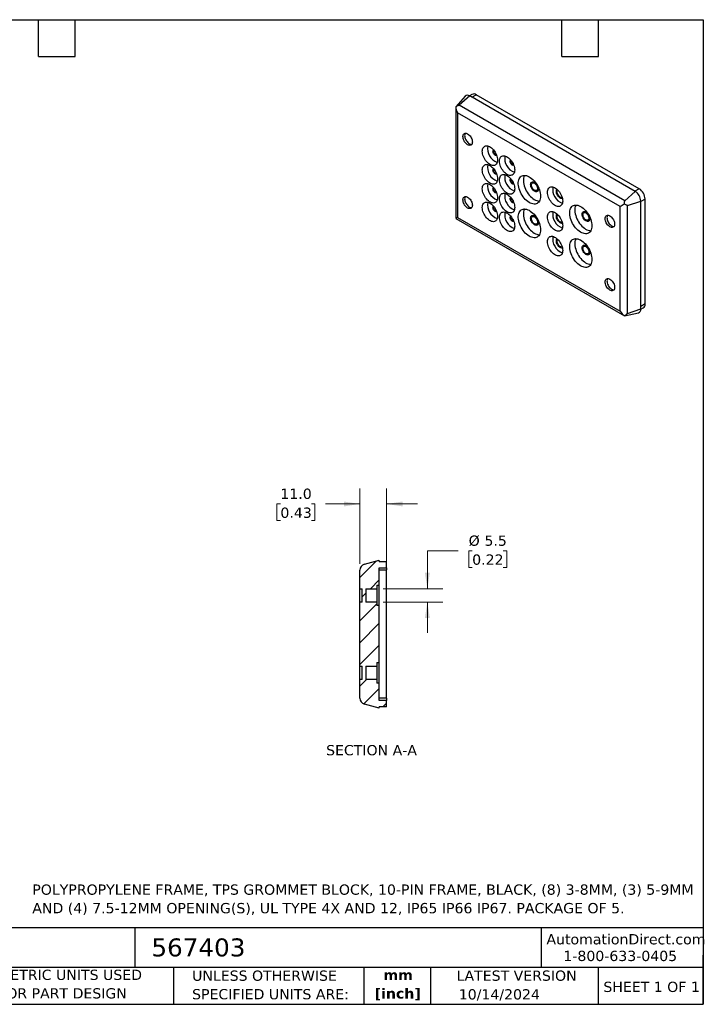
# Model space of a CAD drawing. Header units: millimetres. Extents: x 13 to 546, y 13 to 419.
# Tile 2 of 2: x 264 to 546, y 13 to 419. Entities that reach past the tile are written whole.
import ezdxf

# ---------------------------------------------------------------- set-up
doc = ezdxf.new("R2010")
doc.units = ezdxf.units.MM
doc.header["$LTSCALE"] = 2
doc.linetypes.add('SLD-Solid', pattern=[0])
doc.layers.add('TEXT', color=140, linetype='SLD-Solid', lineweight=25)
doc.styles.add('SLDTEXTSTYLE0', font='VERDANA.TTF')
doc.styles.add('SLDTEXTSTYLE1', font='VERDANAB.TTF')
doc.dimstyles.new('SLDDIMSTYLE0', dxfattribs={"dimtxt": 4.316016, "dimasz": 6.604, "dimexe": 0, "dimexo": 0.0625, "dimgap": 1.079004, "dimtad": 0, "dimtih": 1, "dimtoh": 1, "dimrnd": 1e-09, "dimzin": 4, "dimdsep": 46, "dimtxsty": 'SLDTEXTSTYLE0', "dimsah": 1, "dimcen": 0.09, "dimadec": 0, "dimazin": 1, "dimtfac": 1, "dimtmove": 0, "dimatfit": 0, "dimfxl": 0, "dimfrac": 2, "dimtolj": 1, "dimtzin": 12, "dimarcsym": 0})
doc.dimstyles.new('SLDDIMSTYLE5', dxfattribs={"dimtxt": 4.316016, "dimasz": 6.604, "dimexe": 0, "dimexo": 0.0625, "dimgap": 1.079004, "dimtad": 0, "dimtih": 1, "dimtoh": 1, "dimrnd": 1e-09, "dimzin": 12, "dimdsep": 46, "dimtxsty": 'SLDTEXTSTYLE0', "dimsah": 1, "dimcen": 0.09, "dimadec": 0, "dimazin": 3, "dimtfac": 1, "dimtmove": 0, "dimatfit": 0, "dimfxl": 0, "dimfrac": 2, "dimtolj": 1, "dimtzin": 12, "dimarcsym": 0})

# ---------------------------------------------------------------- blocks, each defined once
blk = doc.blocks.new('_D_14')
at = {"color": 7, "linetype": 'SLD-Solid', "lineweight": 0}
for p, q in [((444.96, 199.86), (432.26, 199.86)), ((432.26, 199.86), (432.26, 184.25)), ((450.76, 199.86), (449.31, 199.86)), ((449.31, 199.86), (449.31, 193)), ((463.59, 199.86), (465.04, 199.86)), ((465.04, 199.86), (465.04, 193)), ((449.31, 193), (450.76, 193)), ((465.04, 193), (463.59, 193)), ((413.97, 184.25), (438.61, 184.25)), ((413.97, 178.75), (438.61, 178.75)), ((432.26, 178.75), (432.26, 166.05))]:
    blk.add_line(p, q, dxfattribs=at)
at = {"color": 7, "linetype": 'SLD-Solid', "lineweight": 18}
for points in [[(432.26, 184.25), (433.28, 190.86), (431.25, 190.86)], [(432.26, 178.75), (431.25, 172.15), (433.28, 172.15)]]:
    blk.add_solid(points, dxfattribs=at)
at = {"color": 7, "linetype": 'SLD-Solid', "lineweight": 18, "char_height": 4.233, "attachment_point": 1, "style": 'SLDTEXTSTYLE0'}
for s, insert in [('%%c', (449.3, 206.2)), ('5.5', (455.82, 206.2)), ('0.22', (450.76, 198.38))]:
    blk.add_mtext(s, dxfattribs=dict(at, insert=insert))
blk = doc.blocks.new('_D_15')
at = {"color": 7, "linetype": 'SLD-Solid', "lineweight": 0}
for p, q in [((404.43, 194.48), (404.43, 225.56)), ((415.43, 195.44), (415.43, 225.56)), ((371.64, 219.21), (370.19, 219.21)), ((370.19, 219.21), (370.19, 212.35)), ((384.46, 219.21), (385.91, 219.21)), ((385.91, 219.21), (385.91, 212.35)), ((404.43, 219.21), (390.31, 219.21)), ((415.43, 219.21), (428.13, 219.21)), ((370.19, 212.35), (371.64, 212.35)), ((385.91, 212.35), (384.46, 212.35))]:
    blk.add_line(p, q, dxfattribs=at)
at = {"color": 7, "linetype": 'SLD-Solid', "lineweight": 18}
for points in [[(404.43, 219.21), (397.83, 220.23), (397.83, 218.2)], [(415.43, 219.21), (422.04, 218.2), (422.04, 220.23)]]:
    blk.add_solid(points, dxfattribs=at)
at = {"color": 7, "linetype": 'SLD-Solid', "lineweight": 18, "char_height": 4.233, "attachment_point": 1, "style": 'SLDTEXTSTYLE0'}
for s, insert in [('11.0', (371.64, 225.55)), ('0.43', (371.64, 217.73))]:
    blk.add_mtext(s, dxfattribs=dict(at, insert=insert))

msp = doc.modelspace()

# ---------------------------------------------------------------- hatches: boundary and pattern name
at = {"linetype": 'SLD-Solid', "lineweight": 18}
h = msp.add_hatch(dxfattribs=at)
h.set_pattern_fill('ANSI31', scale=2, style=0)
edge = h.paths.add_edge_path(flags=0)
edge.add_line((406.933, 146.751), (406.933, 152.251))
edge.add_line((406.933, 152.251), (411.433, 152.251))
edge.add_line((411.433, 152.251), (411.433, 153.751))
edge.add_line((411.433, 153.751), (412.433, 153.751))
edge.add_line((412.433, 153.751), (412.433, 177.251))
edge.add_line((412.433, 177.251), (411.433, 177.251))
edge.add_line((411.433, 177.251), (411.433, 178.751))
edge.add_line((411.433, 178.751), (406.933, 178.751))
edge.add_line((406.933, 178.751), (406.933, 184.251))
edge.add_line((406.933, 184.251), (411.433, 184.251))
edge.add_line((411.433, 184.251), (411.433, 185.751))
edge.add_line((411.433, 185.751), (412.433, 185.751))
edge.add_line((412.433, 185.751), (412.433, 192.901))
edge.add_line((412.433, 192.901), (415.433, 192.901))
edge.add_line((415.433, 192.901), (415.433, 195.501))
edge.add_line((415.433, 195.501), (412.433, 195.501))
edge.add_line((412.433, 195.501), (412.433, 196.001))
edge.add_line((412.433, 196.001), (406.278, 194.352))
edge.add_arc((406.933, 191.939), 2.5, 105.16712, 180)
edge.add_line((404.433, 191.939), (404.433, 184.251))
edge.add_line((404.433, 184.251), (405.433, 184.251))
edge.add_line((405.433, 184.251), (405.433, 178.751))
edge.add_line((405.433, 178.751), (404.433, 178.751))
edge.add_line((404.433, 178.751), (404.433, 152.251))
edge.add_line((404.433, 152.251), (405.433, 152.251))
edge.add_line((405.433, 152.251), (405.433, 146.751))
edge.add_line((405.433, 146.751), (404.433, 146.751))
edge.add_line((404.433, 146.751), (404.433, 139.063))
edge.add_arc((406.933, 139.063), 2.5, 180, 254.83288)
edge.add_line((406.278, 136.65), (412.433, 135.001))
edge.add_line((412.433, 135.001), (412.433, 135.501))
edge.add_line((412.433, 135.501), (415.433, 135.501))
edge.add_line((415.433, 135.501), (415.433, 138.101))
edge.add_line((415.433, 138.101), (412.433, 138.101))
edge.add_line((412.433, 138.101), (412.433, 145.251))
edge.add_line((412.433, 145.251), (411.433, 145.251))
edge.add_line((411.433, 145.251), (411.433, 146.751))
edge.add_line((411.433, 146.751), (406.933, 146.751))

# ---------------------------------------------------------------- linework, layer by layer
for p, q in [((447.868, 387.552), (443.975, 383.155)), ((449.747, 387.619), (445.395, 383.76)), ((450.678, 388.285), (449.632, 387.681)), ((518.042, 348.193), (449.747, 387.619)), ((450.66, 387.091), (452.428, 388.112)), ((519.603, 349.332), (452.428, 388.112)), ((443.961, 383.129), (443.961, 337.112)), ((443.962, 383.107), (443.979, 383.151)), ((513.69, 344.334), (445.395, 383.76)), ((511.781, 341.959), (444.694, 380.688)), ((444.694, 380.688), (444.694, 337.512)), ((459.903, 364.88), (459.831, 364.838)), ((460.581, 363.539), (460.653, 363.581)), ((466.974, 360.798), (466.902, 360.756)), ((467.652, 359.457), (467.724, 359.499)), ((459.903, 357.164), (459.831, 357.122)), ((460.581, 355.823), (460.653, 355.865)), ((466.974, 353.082), (466.902, 353.04)), ((467.652, 351.741), (467.724, 351.783)), ((476.302, 352.07), (475.595, 351.661)), ((459.903, 349.407), (459.831, 349.365)), ((460.581, 348.066), (460.653, 348.107)), ((477.344, 348.63), (478.052, 349.039)), ((513.69, 344.334), (518.042, 348.193)), ((519.603, 349.332), (517.835, 348.312)), ((459.903, 341.69), (459.831, 341.649)), ((466.974, 345.324), (466.902, 345.283)), ((467.652, 343.984), (467.724, 344.025)), ((511.781, 298.783), (511.781, 341.959)), ((514.793, 342.425), (520.31, 344.264)), ((514.793, 297.855), (514.793, 342.425)), ((522.078, 345.046), (520.31, 344.025)), ((520.31, 299.694), (520.31, 344.264)), ((522.078, 301.769), (522.078, 345.046)), ((444.694, 337.512), (511.781, 298.783)), ((460.581, 340.35), (460.653, 340.391)), ((466.974, 337.608), (466.902, 337.567)), ((476.302, 338.189), (475.595, 337.78)), ((497.515, 339.824), (496.808, 339.415)), ((443.981, 337.078), (513.529, 296.928)), ((467.652, 336.268), (467.724, 336.309)), ((477.344, 334.749), (478.052, 335.157)), ((498.558, 336.384), (499.265, 336.792)), ((497.515, 325.942), (496.808, 325.534)), ((498.558, 322.503), (499.265, 322.911)), ((522.078, 301.769), (520.31, 300.749)), ((513.558, 296.929), (513.51, 296.94)), ((513.558, 296.927), (519.313, 298.1)), ((514.793, 297.855), (520.31, 299.694)), ((520.307, 299.563), (521.353, 300.167)), ((406.278, 194.352), (412.433, 196.001)), ((412.433, 195.501), (412.433, 196.001)), ((412.433, 195.501), (415.433, 195.501)), ((415.433, 192.901), (415.433, 195.501)), ((404.433, 184.251), (404.433, 191.939)), ((412.433, 192.901), (415.433, 192.901)), ((412.433, 185.751), (412.433, 192.901)), ((412.433, 192.001), (415.433, 192.001)), ((415.433, 192.901), (415.433, 192.001)), ((415.433, 139.001), (415.433, 192.001)), ((404.433, 184.251), (405.433, 184.251)), ((404.433, 178.751), (404.433, 184.251)), ((405.433, 178.751), (405.433, 184.251)), ((406.933, 184.251), (411.433, 184.251)), ((406.933, 184.251), (406.933, 178.751)), ((411.433, 185.751), (412.433, 185.751)), ((411.433, 185.751), (411.433, 184.251)), ((411.433, 184.251), (411.433, 178.751)), ((412.433, 177.251), (412.433, 185.751)), ((404.433, 152.251), (404.433, 178.751)), ((405.433, 178.751), (404.433, 178.751)), ((411.433, 178.751), (406.933, 178.751)), ((411.433, 178.751), (411.433, 177.251)), ((412.433, 177.251), (411.433, 177.251)), ((412.433, 153.751), (412.433, 177.251)), ((404.433, 152.251), (405.433, 152.251)), ((404.433, 146.751), (404.433, 152.251)), ((405.433, 146.751), (405.433, 152.251)), ((406.933, 152.251), (411.433, 152.251)), ((406.933, 152.251), (406.933, 146.751)), ((411.433, 153.751), (412.433, 153.751)), ((411.433, 153.751), (411.433, 152.251)), ((411.433, 152.251), (411.433, 146.751)), ((412.433, 145.251), (412.433, 153.751)), ((404.433, 139.063), (404.433, 146.751)), ((405.433, 146.751), (404.433, 146.751)), ((411.433, 146.751), (406.933, 146.751)), ((411.433, 146.751), (411.433, 145.251)), ((412.433, 145.251), (411.433, 145.251)), ((412.433, 138.101), (412.433, 145.251)), ((415.433, 139.001), (412.433, 139.001)), ((415.433, 139.001), (415.433, 138.101)), ((412.433, 135.001), (406.278, 136.65)), ((415.433, 138.101), (412.433, 138.101)), ((415.433, 135.501), (412.433, 135.501)), ((412.433, 135.001), (412.433, 135.501)), ((415.433, 135.501), (415.433, 138.101))]:
    msp.add_line(p, q)
at = {"flags": 128}
for points in [[(450.837, 368.618), (450.807, 368.245), (450.72, 367.918), (450.576, 367.646), (450.382, 367.437), (450.142, 367.299), (449.865, 367.235), (449.557, 367.247), (449.23, 367.334), (448.892, 367.495), (448.555, 367.724), (448.227, 368.015), (447.92, 368.357), (447.642, 368.742), (447.403, 369.157), (447.208, 369.59), (447.065, 370.028), (446.977, 370.456), (446.948, 370.863), (446.977, 371.236), (447.065, 371.564), (447.208, 371.836), (447.403, 372.044), (447.642, 372.182), (447.92, 372.247), (448.227, 372.235), (448.555, 372.147), (448.892, 371.986), (449.23, 371.757), (449.557, 371.467), (449.865, 371.124), (450.142, 370.739), (450.382, 370.324), (450.576, 369.891), (450.72, 369.454), (450.807, 369.025), (450.837, 368.618)], [(447.917, 372.246), (447.915, 372.244), (447.772, 371.972), (447.684, 371.644), (447.655, 371.271), (447.684, 370.864), (447.772, 370.436), (447.915, 369.998), (448.11, 369.565), (448.35, 369.15), (448.627, 368.766), (448.934, 368.423), (449.262, 368.132), (449.599, 367.903), (449.937, 367.743), (450.265, 367.655), (450.572, 367.643), (450.575, 367.643)], [(461.231, 361.148), (461.202, 360.67), (461.115, 360.235), (460.971, 359.851), (460.773, 359.524), (460.526, 359.262), (460.233, 359.069), (459.899, 358.948), (459.532, 358.902), (459.139, 358.932), (458.725, 359.037), (458.299, 359.215), (457.87, 359.463), (457.445, 359.776), (457.031, 360.149), (456.637, 360.574), (456.27, 361.043), (455.937, 361.549), (455.644, 362.08), (455.396, 362.628), (455.199, 363.183), (455.055, 363.733), (454.967, 364.269), (454.938, 364.781), (454.967, 365.259), (455.055, 365.694), (455.199, 366.078), (455.396, 366.404), (455.644, 366.666), (455.937, 366.86), (456.27, 366.98), (456.637, 367.026), (457.031, 366.996), (457.445, 366.891), (457.87, 366.713), (458.299, 366.465), (458.725, 366.152), (459.139, 365.78), (459.532, 365.355), (459.899, 364.885), (460.233, 364.38), (460.526, 363.848), (460.773, 363.3), (460.971, 362.746), (461.115, 362.195), (461.202, 361.659), (461.231, 361.148)], [(460.845, 363.115), (460.831, 363.106), (460.648, 363.05), (460.435, 363.071), (460.206, 363.168), (459.977, 363.335), (459.764, 363.56), (459.581, 363.828), (459.441, 364.12), (459.352, 364.418), (459.322, 364.699), (459.352, 364.946), (459.441, 365.141), (459.581, 365.271), (459.596, 365.279)], [(460.647, 363.594), (460.612, 363.561), (460.471, 363.505), (460.298, 363.533), (460.114, 363.639), (459.941, 363.812), (459.8, 364.03), (459.708, 364.267), (459.676, 364.495), (459.708, 364.686), (459.8, 364.817), (459.912, 364.868)], [(468.302, 357.066), (468.273, 356.588), (468.186, 356.153), (468.042, 355.768), (467.844, 355.442), (467.597, 355.18), (467.304, 354.987), (466.97, 354.866), (466.603, 354.82), (466.21, 354.85), (465.796, 354.955), (465.371, 355.133), (464.941, 355.381), (464.516, 355.694), (464.102, 356.067), (463.708, 356.492), (463.341, 356.961), (463.008, 357.467), (462.715, 357.998), (462.467, 358.546), (462.27, 359.101), (462.126, 359.651), (462.039, 360.187), (462.009, 360.699), (462.039, 361.177), (462.126, 361.612), (462.27, 361.996), (462.467, 362.322), (462.715, 362.584), (463.008, 362.778), (463.341, 362.898), (463.708, 362.944), (464.102, 362.914), (464.516, 362.809), (464.941, 362.631), (465.371, 362.383), (465.796, 362.07), (466.21, 361.698), (466.603, 361.273), (466.97, 360.803), (467.304, 360.298), (467.597, 359.766), (467.844, 359.218), (468.042, 358.664), (468.186, 358.113), (468.273, 357.577), (468.302, 357.066)], [(461.231, 353.431), (461.202, 352.954), (461.115, 352.518), (460.971, 352.134), (460.773, 351.808), (460.526, 351.546), (460.233, 351.353), (459.899, 351.232), (459.532, 351.186), (459.139, 351.216), (458.725, 351.321), (458.299, 351.499), (457.87, 351.747), (457.445, 352.06), (457.031, 352.432), (456.637, 352.857), (456.27, 353.327), (455.937, 353.832), (455.644, 354.364), (455.396, 354.912), (455.199, 355.466), (455.055, 356.017), (454.967, 356.553), (454.938, 357.064), (454.967, 357.542), (455.055, 357.977), (455.199, 358.362), (455.396, 358.688), (455.644, 358.95), (455.937, 359.143), (456.27, 359.264), (456.637, 359.31), (457.031, 359.28), (457.445, 359.175), (457.87, 358.997), (458.299, 358.749), (458.725, 358.436), (459.139, 358.063), (459.532, 357.638), (459.899, 357.169), (460.233, 356.664), (460.526, 356.132), (460.773, 355.584), (460.971, 355.029), (461.115, 354.479), (461.202, 353.943), (461.231, 353.431)], [(467.916, 359.033), (467.902, 359.024), (467.719, 358.968), (467.506, 358.989), (467.277, 359.086), (467.048, 359.253), (466.835, 359.478), (466.652, 359.746), (466.512, 360.038), (466.423, 360.336), (466.393, 360.617), (466.423, 360.864), (466.512, 361.059), (466.652, 361.189), (466.667, 361.197)], [(467.718, 359.512), (467.683, 359.479), (467.542, 359.423), (467.369, 359.451), (467.185, 359.557), (467.012, 359.73), (466.871, 359.948), (466.779, 360.185), (466.747, 360.413), (466.779, 360.604), (466.871, 360.735), (466.983, 360.786)], [(460.845, 355.399), (460.831, 355.39), (460.648, 355.334), (460.435, 355.355), (460.206, 355.452), (459.977, 355.619), (459.764, 355.844), (459.581, 356.112), (459.441, 356.404), (459.352, 356.701), (459.322, 356.983), (459.352, 357.23), (459.441, 357.425), (459.581, 357.555), (459.596, 357.563)], [(460.647, 355.878), (460.612, 355.844), (460.471, 355.789), (460.298, 355.816), (460.114, 355.923), (459.941, 356.095), (459.8, 356.313), (459.708, 356.551), (459.676, 356.779), (459.708, 356.97), (459.8, 357.101), (459.912, 357.152)], [(468.302, 349.349), (468.273, 348.872), (468.186, 348.436), (468.042, 348.052), (467.844, 347.726), (467.597, 347.464), (467.304, 347.27), (466.97, 347.15), (466.603, 347.104), (466.21, 347.134), (465.796, 347.239), (465.371, 347.417), (464.941, 347.665), (464.516, 347.978), (464.102, 348.35), (463.708, 348.775), (463.341, 349.245), (463.008, 349.75), (462.715, 350.282), (462.467, 350.83), (462.27, 351.384), (462.126, 351.935), (462.039, 352.471), (462.009, 352.982), (462.039, 353.46), (462.126, 353.895), (462.27, 354.28), (462.467, 354.606), (462.715, 354.868), (463.008, 355.061), (463.341, 355.182), (463.708, 355.228), (464.102, 355.198), (464.516, 355.093), (464.941, 354.915), (465.371, 354.667), (465.796, 354.354), (466.21, 353.981), (466.603, 353.556), (466.97, 353.087), (467.304, 352.582), (467.597, 352.05), (467.844, 351.502), (468.042, 350.947), (468.186, 350.397), (468.273, 349.861), (468.302, 349.349)], [(478.944, 346.268), (478.914, 345.68), (478.825, 345.135), (478.677, 344.639), (478.473, 344.198), (478.215, 343.82), (477.906, 343.508), (477.551, 343.266), (477.155, 343.098), (476.722, 343.006), (476.258, 342.991), (475.769, 343.054), (475.261, 343.193), (474.742, 343.406), (474.217, 343.692), (473.694, 344.045), (473.18, 344.463), (472.681, 344.938), (472.203, 345.465), (471.754, 346.038), (471.338, 346.648), (470.962, 347.287), (470.63, 347.948), (470.346, 348.622), (470.115, 349.299), (469.938, 349.972), (469.819, 350.631), (469.76, 351.267), (469.76, 351.873), (469.819, 352.441), (469.938, 352.962), (470.115, 353.431), (470.346, 353.842), (470.63, 354.188), (470.962, 354.465), (471.338, 354.67), (471.754, 354.8), (472.203, 354.854), (472.681, 354.83), (473.18, 354.729), (473.694, 354.552), (474.217, 354.302), (474.742, 353.982), (475.261, 353.596), (475.769, 353.149), (476.258, 352.647), (476.722, 352.096), (477.155, 351.504), (477.551, 350.878), (477.906, 350.227), (478.215, 349.559), (478.473, 348.882), (478.677, 348.206), (478.825, 347.539), (478.914, 346.89), (478.944, 346.268)], [(472.337, 354.855), (472.236, 354.656), (472.06, 354.187), (471.941, 353.665), (471.881, 353.098), (471.881, 352.492), (471.941, 351.855), (472.06, 351.196), (472.236, 350.524), (472.467, 349.846), (472.751, 349.173), (473.083, 348.512), (473.46, 347.872), (473.875, 347.262), (474.325, 346.69), (474.802, 346.163), (475.301, 345.687), (475.815, 345.27), (476.338, 344.916), (476.863, 344.631), (477.382, 344.417), (477.89, 344.278), (478.379, 344.216), (478.481, 344.212)], [(461.231, 345.674), (461.202, 345.196), (461.115, 344.761), (460.971, 344.377), (460.773, 344.051), (460.526, 343.789), (460.233, 343.595), (459.899, 343.475), (459.532, 343.429), (459.139, 343.459), (458.725, 343.564), (458.299, 343.742), (457.87, 343.99), (457.445, 344.303), (457.031, 344.675), (456.637, 345.1), (456.27, 345.57), (455.937, 346.075), (455.644, 346.607), (455.396, 347.155), (455.199, 347.709), (455.055, 348.26), (454.967, 348.796), (454.938, 349.307), (454.967, 349.785), (455.055, 350.22), (455.199, 350.605), (455.396, 350.931), (455.644, 351.193), (455.937, 351.386), (456.27, 351.507), (456.637, 351.553), (457.031, 351.523), (457.445, 351.418), (457.87, 351.24), (458.299, 350.992), (458.725, 350.679), (459.139, 350.306), (459.532, 349.881), (459.899, 349.412), (460.233, 348.907), (460.526, 348.375), (460.773, 347.827), (460.971, 347.272), (461.115, 346.722), (461.202, 346.186), (461.231, 345.674)], [(460.845, 347.641), (460.831, 347.633), (460.648, 347.576), (460.435, 347.597), (460.206, 347.695), (459.977, 347.862), (459.764, 348.087), (459.581, 348.354), (459.441, 348.647), (459.352, 348.944), (459.322, 349.226), (459.352, 349.472), (459.441, 349.668), (459.581, 349.798), (459.596, 349.806)], [(467.916, 351.317), (467.902, 351.308), (467.719, 351.251), (467.506, 351.273), (467.277, 351.37), (467.048, 351.537), (466.835, 351.762), (466.652, 352.03), (466.512, 352.322), (466.423, 352.619), (466.393, 352.901), (466.423, 353.148), (466.512, 353.343), (466.652, 353.473), (466.667, 353.481)], [(467.718, 351.796), (467.683, 351.762), (467.542, 351.707), (467.369, 351.734), (467.185, 351.841), (467.012, 352.013), (466.871, 352.231), (466.779, 352.469), (466.747, 352.697), (466.779, 352.888), (466.871, 353.019), (466.983, 353.07)], [(478.061, 349.227), (478.03, 348.887), (477.939, 348.594), (477.792, 348.362), (477.595, 348.197), (477.353, 348.108), (477.078, 348.097), (476.78, 348.165), (476.47, 348.309), (476.159, 348.523), (475.861, 348.8), (475.586, 349.129), (475.345, 349.496), (475.147, 349.889), (475, 350.291), (474.909, 350.688), (474.879, 351.064), (474.909, 351.405), (475, 351.698), (475.147, 351.93), (475.345, 352.094), (475.586, 352.184), (475.861, 352.195), (476.159, 352.127), (476.47, 351.983), (476.78, 351.769), (477.078, 351.492), (477.353, 351.163), (477.595, 350.796), (477.792, 350.403), (477.939, 350), (478.03, 349.604), (478.061, 349.227)], [(477.707, 349.432), (477.676, 349.131), (477.584, 348.882), (477.437, 348.696), (477.241, 348.583), (477.006, 348.549), (476.745, 348.594), (476.47, 348.717), (476.194, 348.912), (475.933, 349.168), (475.698, 349.474), (475.502, 349.813), (475.355, 350.17), (475.263, 350.524), (475.232, 350.86), (475.263, 351.16), (475.355, 351.41), (475.502, 351.595), (475.698, 351.708), (475.933, 351.743), (476.194, 351.698), (476.47, 351.575), (476.745, 351.38), (477.006, 351.123), (477.241, 350.818), (477.437, 350.478), (477.584, 350.122), (477.676, 349.767), (477.707, 349.432)], [(488.101, 344.248), (488.072, 343.77), (487.985, 343.335), (487.841, 342.951), (487.643, 342.624), (487.396, 342.362), (487.103, 342.169), (486.769, 342.048), (486.402, 342.002), (486.009, 342.032), (485.595, 342.137), (485.17, 342.315), (484.74, 342.563), (484.315, 342.876), (483.901, 343.249), (483.507, 343.674), (483.14, 344.143), (482.807, 344.649), (482.514, 345.18), (482.266, 345.728), (482.069, 346.283), (481.925, 346.833), (481.838, 347.369), (481.808, 347.881), (481.838, 348.359), (481.925, 348.794), (482.069, 349.178), (482.266, 349.504), (482.514, 349.767), (482.807, 349.96), (483.14, 350.08), (483.507, 350.126), (483.901, 350.097), (484.315, 349.992), (484.74, 349.813), (485.17, 349.566), (485.595, 349.252), (486.009, 348.88), (486.402, 348.455), (486.769, 347.985), (487.103, 347.48), (487.396, 346.948), (487.643, 346.4), (487.841, 345.846), (487.985, 345.296), (488.072, 344.76), (488.101, 344.248)], [(450.837, 342.489), (450.807, 342.116), (450.72, 341.789), (450.576, 341.516), (450.382, 341.308), (450.142, 341.17), (449.865, 341.105), (449.557, 341.117), (449.23, 341.205), (448.892, 341.366), (448.555, 341.595), (448.227, 341.885), (447.92, 342.228), (447.642, 342.613), (447.403, 343.028), (447.208, 343.461), (447.065, 343.898), (446.977, 344.327), (446.948, 344.734), (446.977, 345.107), (447.065, 345.434), (447.208, 345.706), (447.403, 345.915), (447.642, 346.053), (447.92, 346.117), (448.227, 346.105), (448.555, 346.018), (448.892, 345.857), (449.23, 345.628), (449.557, 345.338), (449.865, 344.995), (450.142, 344.61), (450.382, 344.195), (450.576, 343.762), (450.72, 343.325), (450.807, 342.896), (450.837, 342.489)], [(447.917, 346.117), (447.915, 346.114), (447.772, 345.842), (447.684, 345.515), (447.655, 345.142), (447.684, 344.735), (447.772, 344.306), (447.915, 343.869), (448.11, 343.436), (448.35, 343.021), (448.627, 342.636), (448.934, 342.293), (449.262, 342.003), (449.599, 341.774), (449.937, 341.613), (450.265, 341.526), (450.572, 341.514), (450.575, 341.514)], [(460.647, 348.121), (460.612, 348.087), (460.471, 348.032), (460.298, 348.059), (460.114, 348.165), (459.941, 348.338), (459.8, 348.556), (459.708, 348.794), (459.676, 349.022), (459.708, 349.213), (459.8, 349.344), (459.912, 349.395)], [(468.302, 341.592), (468.273, 341.114), (468.186, 340.679), (468.042, 340.295), (467.844, 339.969), (467.597, 339.707), (467.304, 339.513), (466.97, 339.393), (466.603, 339.347), (466.21, 339.377), (465.796, 339.482), (465.371, 339.66), (464.941, 339.908), (464.516, 340.221), (464.102, 340.593), (463.708, 341.018), (463.341, 341.488), (463.008, 341.993), (462.715, 342.525), (462.467, 343.073), (462.27, 343.627), (462.126, 344.178), (462.039, 344.714), (462.009, 345.225), (462.039, 345.703), (462.126, 346.138), (462.27, 346.523), (462.467, 346.849), (462.715, 347.111), (463.008, 347.304), (463.341, 347.425), (463.708, 347.471), (464.102, 347.441), (464.516, 347.336), (464.941, 347.158), (465.371, 346.91), (465.796, 346.597), (466.21, 346.224), (466.603, 345.799), (466.97, 345.33), (467.304, 344.824), (467.597, 344.293), (467.844, 343.745), (468.042, 343.19), (468.186, 342.64), (468.273, 342.104), (468.302, 341.592)], [(467.916, 343.559), (467.902, 343.551), (467.719, 343.494), (467.506, 343.515), (467.277, 343.613), (467.048, 343.78), (466.835, 344.005), (466.652, 344.272), (466.512, 344.565), (466.423, 344.862), (466.393, 345.144), (466.423, 345.39), (466.512, 345.586), (466.652, 345.716), (466.667, 345.724)], [(487.993, 345.258), (487.96, 345.251), (487.685, 345.24), (487.387, 345.308), (487.076, 345.452), (486.766, 345.666), (486.467, 345.943), (486.192, 346.272), (485.951, 346.639), (485.753, 347.032), (485.606, 347.434), (485.516, 347.831), (485.485, 348.207), (485.516, 348.548), (485.606, 348.841), (485.753, 349.073), (485.776, 349.098)], [(487.874, 345.736), (487.848, 345.726), (487.613, 345.692), (487.351, 345.737), (487.076, 345.86), (486.801, 346.055), (486.539, 346.312), (486.305, 346.617), (486.109, 346.957), (485.961, 347.313), (485.87, 347.667), (485.839, 348.003), (485.87, 348.303), (485.961, 348.553), (486.109, 348.738), (486.13, 348.756)], [(461.231, 337.958), (461.202, 337.48), (461.115, 337.045), (460.971, 336.661), (460.773, 336.334), (460.526, 336.072), (460.233, 335.879), (459.899, 335.758), (459.532, 335.713), (459.139, 335.742), (458.725, 335.847), (458.299, 336.025), (457.87, 336.273), (457.445, 336.586), (457.031, 336.959), (456.637, 337.384), (456.27, 337.853), (455.937, 338.359), (455.644, 338.89), (455.396, 339.439), (455.199, 339.993), (455.055, 340.543), (454.967, 341.079), (454.938, 341.591), (454.967, 342.069), (455.055, 342.504), (455.199, 342.888), (455.396, 343.215), (455.644, 343.477), (455.937, 343.67), (456.27, 343.791), (456.637, 343.836), (457.031, 343.807), (457.445, 343.702), (457.87, 343.524), (458.299, 343.276), (458.725, 342.963), (459.139, 342.59), (459.532, 342.165), (459.899, 341.696), (460.233, 341.19), (460.526, 340.659), (460.773, 340.11), (460.971, 339.556), (461.115, 339.006), (461.202, 338.47), (461.231, 337.958)], [(460.845, 339.925), (460.831, 339.917), (460.648, 339.86), (460.435, 339.881), (460.206, 339.978), (459.977, 340.145), (459.764, 340.37), (459.581, 340.638), (459.441, 340.931), (459.352, 341.228), (459.322, 341.509), (459.352, 341.756), (459.441, 341.951), (459.581, 342.082), (459.596, 342.09)], [(460.647, 340.404), (460.612, 340.371), (460.471, 340.316), (460.298, 340.343), (460.114, 340.449), (459.941, 340.622), (459.8, 340.84), (459.708, 341.077), (459.676, 341.305), (459.708, 341.496), (459.8, 341.627), (459.912, 341.678)], [(467.718, 344.039), (467.683, 344.005), (467.542, 343.95), (467.369, 343.977), (467.185, 344.083), (467.012, 344.256), (466.871, 344.474), (466.779, 344.712), (466.747, 344.94), (466.779, 345.131), (466.871, 345.262), (466.983, 345.313)], [(500.158, 334.022), (500.128, 333.434), (500.038, 332.889), (499.89, 332.393), (499.686, 331.952), (499.428, 331.574), (499.12, 331.261), (498.765, 331.02), (498.368, 330.852), (497.935, 330.76), (497.471, 330.745), (496.982, 330.807), (496.474, 330.946), (495.955, 331.16), (495.43, 331.446), (494.907, 331.799), (494.393, 332.217), (493.894, 332.692), (493.417, 333.219), (492.967, 333.792), (492.552, 334.402), (492.175, 335.041), (491.843, 335.702), (491.559, 336.376), (491.328, 337.053), (491.151, 337.726), (491.033, 338.385), (490.973, 339.021), (490.973, 339.627), (491.033, 340.195), (491.151, 340.716), (491.328, 341.185), (491.559, 341.595), (491.843, 341.941), (492.175, 342.219), (492.552, 342.424), (492.967, 342.554), (493.417, 342.608), (493.894, 342.584), (494.393, 342.483), (494.907, 342.306), (495.43, 342.056), (495.955, 341.736), (496.474, 341.35), (496.982, 340.903), (497.471, 340.401), (497.935, 339.85), (498.368, 339.258), (498.765, 338.632), (499.12, 337.981), (499.428, 337.312), (499.686, 336.636), (499.89, 335.96), (500.038, 335.293), (500.128, 334.644), (500.158, 334.022)], [(493.55, 342.609), (493.449, 342.41), (493.273, 341.941), (493.154, 341.419), (493.094, 340.852), (493.094, 340.246), (493.154, 339.609), (493.273, 338.95), (493.449, 338.278), (493.681, 337.6), (493.964, 336.927), (494.297, 336.266), (494.673, 335.626), (495.088, 335.016), (495.538, 334.444), (496.015, 333.917), (496.514, 333.441), (497.029, 333.024), (497.551, 332.67), (498.076, 332.385), (498.596, 332.171), (499.103, 332.032), (499.592, 331.97), (499.694, 331.966)], [(468.302, 333.876), (468.273, 333.398), (468.186, 332.963), (468.042, 332.579), (467.844, 332.252), (467.597, 331.99), (467.304, 331.797), (466.97, 331.676), (466.603, 331.631), (466.21, 331.66), (465.796, 331.765), (465.371, 331.943), (464.941, 332.191), (464.516, 332.504), (464.102, 332.877), (463.708, 333.302), (463.341, 333.771), (463.008, 334.277), (462.715, 334.808), (462.467, 335.357), (462.27, 335.911), (462.126, 336.461), (462.039, 336.997), (462.009, 337.509), (462.039, 337.987), (462.126, 338.422), (462.27, 338.806), (462.467, 339.132), (462.715, 339.395), (463.008, 339.588), (463.341, 339.709), (463.708, 339.754), (464.102, 339.725), (464.516, 339.62), (464.941, 339.442), (465.371, 339.194), (465.796, 338.88), (466.21, 338.508), (466.603, 338.083), (466.97, 337.613), (467.304, 337.108), (467.597, 336.576), (467.844, 336.028), (468.042, 335.474), (468.186, 334.924), (468.273, 334.388), (468.302, 333.876)], [(467.916, 335.843), (467.902, 335.835), (467.719, 335.778), (467.506, 335.799), (467.277, 335.896), (467.048, 336.063), (466.835, 336.288), (466.652, 336.556), (466.512, 336.849), (466.423, 337.146), (466.393, 337.427), (466.423, 337.674), (466.512, 337.869), (466.652, 338), (466.667, 338.008)], [(467.718, 336.322), (467.683, 336.289), (467.542, 336.234), (467.369, 336.261), (467.185, 336.367), (467.012, 336.54), (466.871, 336.758), (466.779, 336.995), (466.747, 337.223), (466.779, 337.414), (466.871, 337.545), (466.983, 337.596)], [(478.944, 332.387), (478.914, 331.799), (478.825, 331.254), (478.677, 330.757), (478.473, 330.317), (478.215, 329.939), (477.906, 329.626), (477.551, 329.385), (477.155, 329.217), (476.722, 329.125), (476.258, 329.11), (475.769, 329.172), (475.261, 329.311), (474.742, 329.525), (474.217, 329.811), (473.694, 330.164), (473.18, 330.581), (472.681, 331.057), (472.203, 331.584), (471.754, 332.157), (471.338, 332.766), (470.962, 333.406), (470.63, 334.067), (470.346, 334.741), (470.115, 335.418), (469.938, 336.091), (469.819, 336.75), (469.76, 337.386), (469.76, 337.992), (469.819, 338.56), (469.938, 339.081), (470.115, 339.55), (470.346, 339.96), (470.63, 340.306), (470.962, 340.584), (471.338, 340.789), (471.754, 340.919), (472.203, 340.972), (472.681, 340.949), (473.18, 340.848), (473.694, 340.671), (474.217, 340.421), (474.742, 340.101), (475.261, 339.715), (475.769, 339.268), (476.258, 338.766), (476.722, 338.215), (477.155, 337.623), (477.551, 336.997), (477.906, 336.346), (478.215, 335.677), (478.473, 335.001), (478.677, 334.325), (478.825, 333.658), (478.914, 333.009), (478.944, 332.387)], [(472.337, 340.974), (472.236, 340.775), (472.06, 340.306), (471.941, 339.784), (471.881, 339.217), (471.881, 338.611), (471.941, 337.974), (472.06, 337.315), (472.236, 336.643), (472.467, 335.965), (472.751, 335.292), (473.083, 334.631), (473.46, 333.991), (473.875, 333.381), (474.325, 332.809), (474.802, 332.281), (475.301, 331.806), (475.815, 331.389), (476.338, 331.035), (476.863, 330.75), (477.382, 330.536), (477.89, 330.397), (478.379, 330.335), (478.481, 330.331)], [(478.061, 335.346), (478.03, 335.005), (477.939, 334.713), (477.792, 334.48), (477.595, 334.316), (477.353, 334.227), (477.078, 334.216), (476.78, 334.284), (476.47, 334.427), (476.159, 334.642), (475.861, 334.919), (475.586, 335.247), (475.345, 335.615), (475.147, 336.008), (475, 336.41), (474.909, 336.807), (474.879, 337.183), (474.909, 337.524), (475, 337.816), (475.147, 338.049), (475.345, 338.213), (475.586, 338.303), (475.861, 338.314), (476.159, 338.246), (476.47, 338.102), (476.78, 337.887), (477.078, 337.611), (477.353, 337.282), (477.595, 336.914), (477.792, 336.522), (477.939, 336.119), (478.03, 335.722), (478.061, 335.346)], [(477.707, 335.55), (477.676, 335.25), (477.584, 335.001), (477.437, 334.815), (477.241, 334.702), (477.006, 334.667), (476.745, 334.713), (476.47, 334.836), (476.194, 335.031), (475.933, 335.287), (475.698, 335.593), (475.502, 335.932), (475.355, 336.288), (475.263, 336.643), (475.232, 336.979), (475.263, 337.279), (475.355, 337.528), (475.502, 337.714), (475.698, 337.827), (475.933, 337.862), (476.194, 337.817), (476.47, 337.694), (476.745, 337.499), (477.006, 337.242), (477.241, 336.937), (477.437, 336.597), (477.584, 336.241), (477.676, 335.886), (477.707, 335.55)], [(488.101, 334.041), (488.072, 333.563), (487.985, 333.128), (487.841, 332.744), (487.643, 332.418), (487.396, 332.155), (487.103, 331.962), (486.769, 331.842), (486.402, 331.796), (486.009, 331.826), (485.595, 331.93), (485.17, 332.109), (484.74, 332.356), (484.315, 332.67), (483.901, 333.042), (483.507, 333.467), (483.14, 333.937), (482.807, 334.442), (482.514, 334.974), (482.266, 335.522), (482.069, 336.076), (481.925, 336.626), (481.838, 337.162), (481.808, 337.674), (481.838, 338.152), (481.925, 338.587), (482.069, 338.971), (482.266, 339.298), (482.514, 339.56), (482.807, 339.753), (483.14, 339.874), (483.507, 339.92), (483.901, 339.89), (484.315, 339.785), (484.74, 339.607), (485.17, 339.359), (485.595, 339.046), (486.009, 338.673), (486.402, 338.248), (486.769, 337.779), (487.103, 337.273), (487.396, 336.742), (487.643, 336.194), (487.841, 335.639), (487.985, 335.089), (488.072, 334.553), (488.101, 334.041)], [(487.993, 335.051), (487.96, 335.044), (487.685, 335.033), (487.387, 335.101), (487.076, 335.245), (486.766, 335.46), (486.467, 335.736), (486.192, 336.065), (485.951, 336.433), (485.753, 336.825), (485.606, 337.228), (485.516, 337.625), (485.485, 338.001), (485.516, 338.341), (485.606, 338.634), (485.753, 338.867), (485.776, 338.891)], [(487.874, 335.529), (487.848, 335.52), (487.613, 335.485), (487.351, 335.53), (487.076, 335.653), (486.801, 335.848), (486.539, 336.105), (486.305, 336.41), (486.109, 336.75), (485.961, 337.106), (485.87, 337.461), (485.839, 337.797), (485.87, 338.097), (485.961, 338.346), (486.109, 338.532), (486.13, 338.55)], [(499.274, 336.981), (499.243, 336.641), (499.153, 336.348), (499.006, 336.115), (498.808, 335.951), (498.567, 335.862), (498.292, 335.851), (497.993, 335.919), (497.683, 336.063), (497.372, 336.277), (497.074, 336.554), (496.799, 336.882), (496.558, 337.25), (496.36, 337.643), (496.213, 338.045), (496.122, 338.442), (496.092, 338.818), (496.122, 339.159), (496.213, 339.451), (496.36, 339.684), (496.558, 339.848), (496.799, 339.938), (497.074, 339.949), (497.372, 339.881), (497.683, 339.737), (497.993, 339.523), (498.292, 339.246), (498.567, 338.917), (498.808, 338.549), (499.006, 338.157), (499.153, 337.754), (499.243, 337.357), (499.274, 336.981)], [(498.92, 337.185), (498.889, 336.885), (498.798, 336.636), (498.65, 336.45), (498.454, 336.337), (498.22, 336.302), (497.958, 336.348), (497.683, 336.471), (497.407, 336.666), (497.146, 336.922), (496.911, 337.228), (496.715, 337.567), (496.568, 337.923), (496.476, 338.278), (496.445, 338.614), (496.476, 338.914), (496.568, 339.163), (496.715, 339.349), (496.911, 339.462), (497.146, 339.497), (497.407, 339.452), (497.683, 339.329), (497.958, 339.134), (498.22, 338.877), (498.454, 338.572), (498.65, 338.232), (498.798, 337.876), (498.889, 337.521), (498.92, 337.185)], [(509.527, 334.737), (509.497, 334.364), (509.41, 334.037), (509.266, 333.765), (509.072, 333.556), (508.832, 333.418), (508.555, 333.354), (508.247, 333.366), (507.92, 333.453), (507.582, 333.614), (507.245, 333.843), (506.917, 334.134), (506.61, 334.476), (506.332, 334.861), (506.093, 335.276), (505.898, 335.709), (505.755, 336.147), (505.667, 336.575), (505.638, 336.982), (505.667, 337.355), (505.755, 337.683), (505.898, 337.955), (506.093, 338.163), (506.332, 338.301), (506.61, 338.366), (506.917, 338.354), (507.245, 338.266), (507.582, 338.105), (507.92, 337.876), (508.247, 337.586), (508.555, 337.243), (508.832, 336.858), (509.072, 336.443), (509.266, 336.01), (509.41, 335.573), (509.497, 335.144), (509.527, 334.737)], [(506.607, 338.365), (506.605, 338.363), (506.462, 338.091), (506.374, 337.763), (506.345, 337.391), (506.374, 336.984), (506.462, 336.555), (506.605, 336.117), (506.8, 335.685), (507.039, 335.269), (507.317, 334.885), (507.624, 334.542), (507.952, 334.252), (508.289, 334.022), (508.627, 333.862), (508.954, 333.774), (509.262, 333.762), (509.264, 333.762)], [(488.101, 323.834), (488.072, 323.356), (487.985, 322.921), (487.841, 322.537), (487.643, 322.211), (487.396, 321.949), (487.103, 321.755), (486.769, 321.635), (486.402, 321.589), (486.009, 321.619), (485.595, 321.724), (485.17, 321.902), (484.74, 322.15), (484.315, 322.463), (483.901, 322.835), (483.507, 323.26), (483.14, 323.73), (482.807, 324.235), (482.514, 324.767), (482.266, 325.315), (482.069, 325.869), (481.925, 326.42), (481.838, 326.956), (481.808, 327.467), (481.838, 327.945), (481.925, 328.38), (482.069, 328.765), (482.266, 329.091), (482.514, 329.353), (482.807, 329.546), (483.14, 329.667), (483.507, 329.713), (483.901, 329.683), (484.315, 329.578), (484.74, 329.4), (485.17, 329.152), (485.595, 328.839), (486.009, 328.466), (486.402, 328.041), (486.769, 327.572), (487.103, 327.067), (487.396, 326.535), (487.643, 325.987), (487.841, 325.432), (487.985, 324.882), (488.072, 324.346), (488.101, 323.834)], [(487.993, 324.845), (487.96, 324.838), (487.685, 324.827), (487.387, 324.894), (487.076, 325.038), (486.766, 325.253), (486.467, 325.53), (486.192, 325.858), (485.951, 326.226), (485.753, 326.618), (485.606, 327.021), (485.516, 327.418), (485.485, 327.794), (485.516, 328.135), (485.606, 328.427), (485.753, 328.66), (485.776, 328.685)], [(487.874, 325.323), (487.848, 325.313), (487.613, 325.278), (487.351, 325.323), (487.076, 325.447), (486.801, 325.641), (486.539, 325.898), (486.305, 326.204), (486.109, 326.543), (485.961, 326.899), (485.87, 327.254), (485.839, 327.59), (485.87, 327.89), (485.961, 328.139), (486.109, 328.325), (486.13, 328.343)], [(500.158, 320.141), (500.128, 319.553), (500.038, 319.007), (499.89, 318.511), (499.686, 318.071), (499.428, 317.692), (499.12, 317.38), (498.765, 317.139), (498.368, 316.971), (497.935, 316.879), (497.471, 316.864), (496.982, 316.926), (496.474, 317.065), (495.955, 317.279), (495.43, 317.564), (494.907, 317.918), (494.393, 318.335), (493.894, 318.811), (493.417, 319.338), (492.967, 319.91), (492.552, 320.52), (492.175, 321.16), (491.843, 321.821), (491.559, 322.494), (491.328, 323.172), (491.151, 323.845), (491.033, 324.503), (490.973, 325.14), (490.973, 325.746), (491.033, 326.313), (491.151, 326.835), (491.328, 327.304), (491.559, 327.714), (491.843, 328.06), (492.175, 328.338), (492.552, 328.543), (492.967, 328.673), (493.417, 328.726), (493.894, 328.702), (494.393, 328.602), (494.907, 328.425), (495.43, 328.175), (495.955, 327.855), (496.474, 327.469), (496.982, 327.022), (497.471, 326.52), (497.935, 325.969), (498.368, 325.377), (498.765, 324.751), (499.12, 324.1), (499.428, 323.431), (499.686, 322.755), (499.89, 322.079), (500.038, 321.412), (500.128, 320.763), (500.158, 320.141)], [(493.55, 328.727), (493.449, 328.529), (493.273, 328.06), (493.154, 327.538), (493.094, 326.971), (493.094, 326.365), (493.154, 325.728), (493.273, 325.069), (493.449, 324.397), (493.681, 323.719), (493.964, 323.045), (494.297, 322.385), (494.673, 321.745), (495.088, 321.135), (495.538, 320.563), (496.015, 320.035), (496.514, 319.56), (497.029, 319.143), (497.551, 318.789), (498.076, 318.503), (498.596, 318.29), (499.103, 318.151), (499.592, 318.088), (499.694, 318.085)], [(499.274, 323.1), (499.243, 322.759), (499.153, 322.467), (499.006, 322.234), (498.808, 322.07), (498.567, 321.981), (498.292, 321.97), (497.993, 322.037), (497.683, 322.181), (497.372, 322.396), (497.074, 322.673), (496.799, 323.001), (496.558, 323.369), (496.36, 323.762), (496.213, 324.164), (496.122, 324.561), (496.092, 324.937), (496.122, 325.278), (496.213, 325.57), (496.36, 325.803), (496.558, 325.967), (496.799, 326.056), (497.074, 326.067), (497.372, 326), (497.683, 325.856), (497.993, 325.641), (498.292, 325.364), (498.567, 325.036), (498.808, 324.668), (499.006, 324.276), (499.153, 323.873), (499.243, 323.476), (499.274, 323.1)], [(498.92, 323.304), (498.889, 323.004), (498.798, 322.755), (498.65, 322.569), (498.454, 322.456), (498.22, 322.421), (497.958, 322.466), (497.683, 322.59), (497.407, 322.784), (497.146, 323.041), (496.911, 323.347), (496.715, 323.686), (496.568, 324.042), (496.476, 324.397), (496.445, 324.733), (496.476, 325.033), (496.568, 325.282), (496.715, 325.468), (496.911, 325.581), (497.146, 325.616), (497.407, 325.571), (497.683, 325.448), (497.958, 325.253), (498.22, 324.996), (498.454, 324.69), (498.65, 324.351), (498.798, 323.995), (498.889, 323.64), (498.92, 323.304)], [(509.527, 308.608), (509.497, 308.235), (509.41, 307.908), (509.266, 307.636), (509.072, 307.427), (508.832, 307.289), (508.555, 307.225), (508.247, 307.236), (507.92, 307.324), (507.582, 307.485), (507.245, 307.714), (506.917, 308.004), (506.61, 308.347), (506.332, 308.732), (506.093, 309.147), (505.898, 309.58), (505.755, 310.017), (505.667, 310.446), (505.638, 310.853), (505.667, 311.226), (505.755, 311.553), (505.898, 311.825), (506.093, 312.034), (506.332, 312.172), (506.61, 312.236), (506.917, 312.224), (507.245, 312.137), (507.582, 311.976), (507.92, 311.747), (508.247, 311.457), (508.555, 311.114), (508.832, 310.729), (509.072, 310.314), (509.266, 309.881), (509.41, 309.444), (509.497, 309.015), (509.527, 308.608)], [(506.607, 312.236), (506.605, 312.234), (506.462, 311.962), (506.374, 311.634), (506.345, 311.261), (506.374, 310.854), (506.462, 310.426), (506.605, 309.988), (506.8, 309.555), (507.039, 309.14), (507.317, 308.755), (507.624, 308.413), (507.952, 308.122), (508.289, 307.893), (508.627, 307.732), (508.954, 307.645), (509.262, 307.633), (509.264, 307.633)]]:
    msp.add_lwpolyline(points, dxfattribs=at)
for centre, radius, start, end in [((448.846, 386.483), 1.449, 51.60548, 132.47814), ((451.404, 386.699), 1.745, 54.08226, 114.60729), ((463.219, 365.928), 6.118, 170.24606, 249.74857), ((470.29, 361.846), 6.118, 170.24606, 249.74857), ((463.219, 358.212), 6.118, 170.24606, 249.74857), ((470.29, 354.13), 6.118, 170.24606, 249.74857), ((463.219, 350.455), 6.118, 170.24606, 249.74857), ((490.089, 349.028), 6.118, 170.24606, 249.74857), ((470.29, 346.373), 6.118, 170.24606, 249.74857), ((515.406, 344.052), 4.909, 2.4763, 57.5237), ((516.743, 344.823), 5.34, 2.38686, 57.61314), ((463.219, 342.738), 6.118, 170.24606, 249.74857), ((470.29, 338.656), 6.118, 170.24606, 249.74857), ((490.089, 338.821), 6.118, 170.24606, 249.74857), ((490.089, 328.615), 6.118, 170.24606, 249.74857), ((520.371, 301.576), 1.718, 304.86125, 6.45093), ((518.876, 299.482), 1.449, 287.52045, 8.39893), ((406.933, 191.939), 2.5, 105.16712, 180), ((406.933, 139.063), 2.5, 180, 254.83288)]:
    msp.add_arc(centre, radius, start, end)
for centre, major_axis, ratio, start_param, end_param in [((446.461, 381.708), (-1.768, 3.062), 0.5773346, 0.8008726, 1.5707557), ((513.549, 342.979), (2.5, 1.443), 0.0000704, 1.5862708, 2.3561539), ((446.461, 338.533), (2.5, 1.443), 0.0000704, 2.3561539, 3.1260369), ((513.549, 299.804), (-1.768, 3.062), 0.5773346, 1.5707557, 2.3406388)]:
    msp.add_ellipse(centre, major_axis=major_axis, ratio=ratio, start_param=start_param, end_param=end_param)
for points, knots in [([(445.395, 383.76), (445.392, 383.762), (445.387, 383.761), (445.379, 383.759), (445.375, 383.758), (445.362, 383.756), (445.354, 383.754), (445.33, 383.748), (445.313, 383.744), (445.264, 383.732), (445.232, 383.724), (445.134, 383.698), (445.07, 383.679), (444.879, 383.617), (444.755, 383.57), (444.392, 383.41), (444.162, 383.275), (443.962, 383.107)], [0, 0, 0, 0, 0.0078125, 0.0078125, 0.015625, 0.015625, 0.03125, 0.03125, 0.0625, 0.0625, 0.125, 0.125, 0.25, 0.25, 0.5, 0.5, 1, 1, 1, 1]), ([(513.51, 342.957), (513.552, 343.217), (513.585, 343.461), (513.63, 343.807), (513.644, 343.919), (513.663, 344.08), (513.67, 344.133), (513.679, 344.21), (513.682, 344.235), (513.687, 344.273), (513.688, 344.285), (513.69, 344.304), (513.691, 344.31), (513.692, 344.319), (513.692, 344.323), (513.692, 344.329), (513.693, 344.332), (513.69, 344.334)], [0, 0, 0, 0, 0.5, 0.5, 0.75, 0.75, 0.875, 0.875, 0.9375, 0.9375, 0.96875, 0.96875, 0.984375, 0.984375, 0.9921875, 0.9921875, 1, 1, 1, 1]), ([(514.793, 342.425), (514.793, 342.428), (514.789, 342.429), (514.784, 342.432), (514.781, 342.434), (514.772, 342.438), (514.767, 342.44), (514.75, 342.448), (514.738, 342.452), (514.703, 342.467), (514.679, 342.477), (514.608, 342.508), (514.559, 342.529), (514.411, 342.592), (514.308, 342.635), (513.988, 342.769), (513.756, 342.864), (513.51, 342.957)], [0, 0, 0, 0, 0.0078125, 0.0078125, 0.015625, 0.015625, 0.03125, 0.03125, 0.0625, 0.0625, 0.125, 0.125, 0.25, 0.25, 0.5, 0.5, 1, 1, 1, 1]), ([(513.51, 296.94), (513.756, 297.029), (513.984, 297.159), (514.306, 297.394), (514.41, 297.479), (514.559, 297.614), (514.608, 297.66), (514.679, 297.731), (514.703, 297.755), (514.738, 297.792), (514.749, 297.804), (514.767, 297.822), (514.772, 297.829), (514.781, 297.838), (514.784, 297.841), (514.789, 297.848), (514.793, 297.851), (514.793, 297.855)], [0, 0, 0, 0, 0.5, 0.5, 0.75, 0.75, 0.875, 0.875, 0.9375, 0.9375, 0.96875, 0.96875, 0.984375, 0.984375, 0.9921875, 0.9921875, 1, 1, 1, 1])]:
    msp.add_open_spline(points, degree=3, knots=knots)
at = {"layer": 'TEXT'}
for p, q in [((12.7, 419.1), (546.1, 419.1)), ((271.78, 403.86), (271.78, 419.1)), ((287.02, 403.86), (287.02, 419.1)), ((487.68, 403.86), (487.68, 419.1)), ((502.92, 403.86), (502.92, 419.1)), ((546.1, 419.1), (546.1, 12.7)), ((271.78, 403.86), (287.02, 403.86)), ((487.68, 403.86), (502.92, 403.86)), ((546.1, 44.252), (12.7, 44.252)), ((311.518, 44.252), (311.518, 27.94)), ((479.151, 44.252), (479.151, 27.94)), ((546.1, 12.7), (546.1, 33.02)), ((546.1, 27.94), (12.7, 27.94)), ((327.56, 27.94), (327.56, 12.7)), ((406.049, 27.94), (406.049, 12.7)), ((433.624, 27.94), (433.624, 12.7)), ((502.697, 27.94), (502.697, 12.7)), ((12.7, 12.7), (546.1, 12.7))]:
    msp.add_line(p, q, dxfattribs=at)

# ---------------------------------------------------------------- texts
at = {"color": 7, "linetype": 'Continuous', "lineweight": 0, "char_height": 4.23333, "style": 'SLDTEXTSTYLE0'}
for s, insert, attachment_point in [('SECTION A-A', (409.24, 119.711), 2), ('POLYPROPYLENE FRAME, TPS GROMMET BLOCK, 10-PIN FRAME, BLACK, (8) 3-8MM, (3) 5-9MM ', (269.287, 62.162), 1), ('AND (4) 7.5-12MM OPENING(S), UL TYPE 4X AND 12, IP65 IP66 IP67. PACKAGE OF 5.', (269.287, 54.518), 1)]:
    msp.add_mtext(s, dxfattribs=dict(at, insert=insert, attachment_point=attachment_point))
at = {"color": 179, "linetype": 'SLD-Solid', "lineweight": 18, "char_height": 4.23333, "attachment_point": 1, "style": 'SLDTEXTSTYLE0'}
for s, insert in [('AutomationDirect.com', (481.39, 41.673)), ('1-800-633-0405', (488.383, 34.794))]:
    msp.add_mtext(s, dxfattribs=dict(at, insert=insert))
at = {"layer": 'TEXT'}
for s, insert, char_height, attachment_point, style in [('567403', (318.415, 39.889), 7.4083, 1, 'SLDTEXTSTYLE0'), ('METRIC UNITS USED ', (255.209, 26.992), 4.23333, 1, 'SLDTEXTSTYLE0'), ('UNLESS OTHERWISE ', (335.216, 26.642), 4.23333, 1, 'SLDTEXTSTYLE0'), ('mm', (420.198, 26.958), 4.2333, 2, 'SLDTEXTSTYLE1'), ('LATEST VERSION', (469.104, 26.648), 4.23333, 2, 'SLDTEXTSTYLE0'), ('SHEET 1 OF 1', (504.883, 22.023), 4.23333, 1, 'SLDTEXTSTYLE0'), ('FOR PART DESIGN', (255.209, 19.347), 4.23333, 1, 'SLDTEXTSTYLE0'), ('SPECIFIED UNITS ARE:', (335.216, 18.998), 4.23333, 1, 'SLDTEXTSTYLE0'), ('[inch]', (420.03, 19.314), 4.2333, 2, 'SLDTEXTSTYLE1'), ('10/14/2024', (445.226, 18.937), 4.2333, 1, 'SLDTEXTSTYLE0')]:
    msp.add_mtext(s, dxfattribs=dict(at, insert=insert, char_height=char_height, attachment_point=attachment_point, style=style))

# ---------------------------------------------------------------- dimensions: what is measured, and where the dimension line sits
at = {"color": 7, "linetype": 'SLD-Solid', "lineweight": 18}
dim = msp.add_linear_dim(base=(404.433, 219.211), p1=(415.433, 192.901), p2=(404.433, 191.939), dimstyle='SLDDIMSTYLE0', dxfattribs=at)
dim.commit()
dim.dimension.update_dxf_attribs({"geometry": '_D_15', "text_midpoint": (378.051, 219.211), "dimtype": 160})
dim = msp.add_linear_dim(base=(432.262, 178.751), p1=(411.433, 184.251), p2=(411.433, 178.751), angle=90, text='%%c<>', dimstyle='SLDDIMSTYLE5', dxfattribs=at)
dim.commit()
dim.dimension.update_dxf_attribs({"geometry": '_D_14', "text_midpoint": (432.262, 199.862), "dimtype": 160})

doc.saveas('drawing.dxf')
